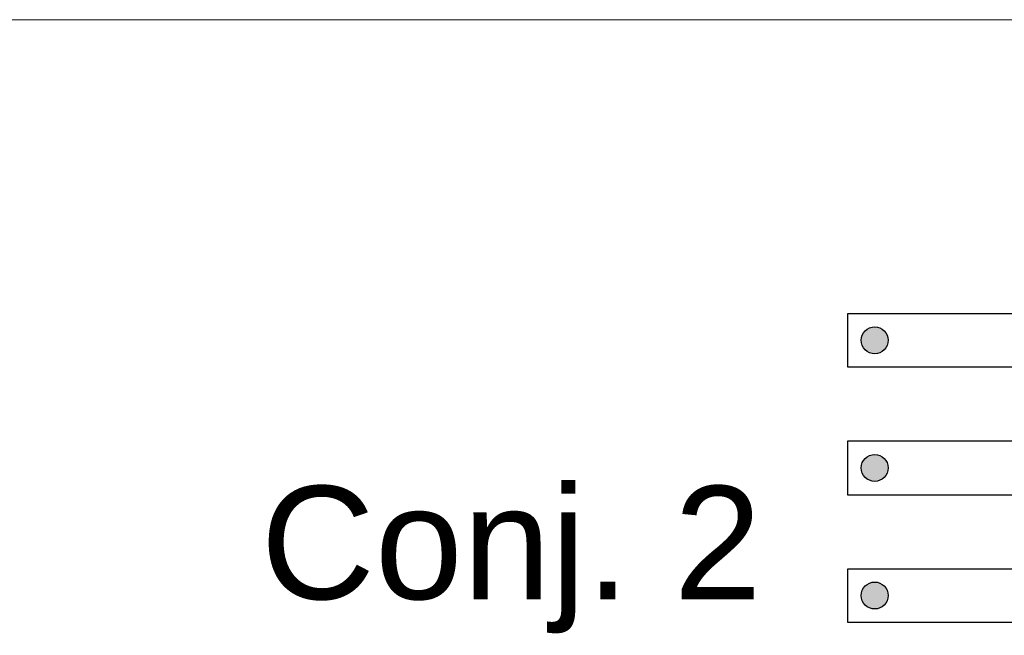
# Model space of a CAD drawing. Header units: millimetres. Extents: x 337 to 526, y -381 to -65.
# Tile 31 of 104: x 370.408 to 371.329, y -325.947 to -325.371. Entities that reach past the tile are written whole.
import ezdxf

# ---------------------------------------------------------------- set-up
doc = ezdxf.new("R2010")
doc.units = ezdxf.units.MM
doc.header["$MEASUREMENT"] = 0
for name, color, linetype, lineweight in [('DT-Armadura positiva', 7, 'Continuous', 30), ('DT-Textos', 7, 'Continuous', 5), ('FO-Vigas', 1, 'Continuous', 20)]:
    doc.layers.add(name, color=color, linetype=linetype, lineweight=lineweight)
doc.styles.add('Arial', font='arial.ttf')

msp = doc.modelspace()

# ---------------------------------------------------------------- hatches: boundary and pattern name
at = {"layer": 'DT-Armadura positiva', "linetype": 'Continuous', "ltscale": 0.2}
for points in [[(371.21993, -325.67104), (371.21988, -325.66994), (371.21974, -325.66885), (371.2195, -325.66778), (371.21917, -325.66673), (371.21875, -325.66571), (371.21824, -325.66474), (371.21765, -325.66381), (371.21698, -325.66294), (371.21624, -325.66213), (371.21543, -325.66139), (371.21456, -325.66072), (371.21363, -325.66013), (371.21266, -325.65962), (371.21164, -325.6592), (371.21059, -325.65887), (371.20952, -325.65863), (371.20843, -325.65849), (371.20733, -325.65844), (371.20623, -325.65849), (371.20514, -325.65863), (371.20407, -325.65887), (371.20302, -325.6592), (371.20201, -325.65962), (371.20103, -325.66013), (371.2001, -325.66072), (371.19923, -325.66139), (371.19842, -325.66213), (371.19768, -325.66294), (371.19701, -325.66381), (371.19642, -325.66474), (371.19591, -325.66571), (371.19549, -325.66673), (371.19516, -325.66778), (371.19492, -325.66885), (371.19478, -325.66994), (371.19473, -325.67104), (371.19478, -325.67214), (371.19492, -325.67323), (371.19516, -325.6743), (371.19549, -325.67535), (371.19591, -325.67636), (371.19642, -325.67734), (371.19701, -325.67826), (371.19768, -325.67914), (371.19842, -325.67995), (371.19923, -325.68069), (371.2001, -325.68136), (371.20103, -325.68195), (371.20201, -325.68246), (371.20302, -325.68288), (371.20407, -325.68321), (371.20514, -325.68345), (371.20623, -325.68359), (371.20733, -325.68364), (371.20843, -325.68359), (371.20952, -325.68345), (371.21059, -325.68321), (371.21164, -325.68288), (371.21266, -325.68246), (371.21363, -325.68195), (371.21456, -325.68136), (371.21543, -325.68069), (371.21624, -325.67995), (371.21698, -325.67914), (371.21765, -325.67826), (371.21824, -325.67734), (371.21875, -325.67636), (371.21917, -325.67535), (371.2195, -325.6743), (371.21974, -325.67323), (371.21988, -325.67214)], [(371.21993, -325.79045), (371.21988, -325.78935), (371.21974, -325.78827), (371.2195, -325.78719), (371.21917, -325.78614), (371.21875, -325.78513), (371.21824, -325.78415), (371.21765, -325.78323), (371.21698, -325.78235), (371.21624, -325.78154), (371.21543, -325.7808), (371.21456, -325.78013), (371.21363, -325.77954), (371.21266, -325.77903), (371.21164, -325.77861), (371.21059, -325.77828), (371.20952, -325.77804), (371.20843, -325.7779), (371.20733, -325.77785), (371.20623, -325.7779), (371.20514, -325.77804), (371.20407, -325.77828), (371.20302, -325.77861), (371.20201, -325.77903), (371.20103, -325.77954), (371.2001, -325.78013), (371.19923, -325.7808), (371.19842, -325.78154), (371.19768, -325.78235), (371.19701, -325.78323), (371.19642, -325.78415), (371.19591, -325.78513), (371.19549, -325.78614), (371.19516, -325.78719), (371.19492, -325.78827), (371.19478, -325.78935), (371.19473, -325.79045), (371.19478, -325.79155), (371.19492, -325.79264), (371.19516, -325.79371), (371.19549, -325.79476), (371.19591, -325.79578), (371.19642, -325.79675), (371.19701, -325.79768), (371.19768, -325.79855), (371.19842, -325.79936), (371.19923, -325.80011), (371.2001, -325.80077), (371.20103, -325.80137), (371.20201, -325.80187), (371.20302, -325.80229), (371.20407, -325.80262), (371.20514, -325.80286), (371.20623, -325.80301), (371.20733, -325.80305), (371.20843, -325.80301), (371.20952, -325.80286), (371.21059, -325.80262), (371.21164, -325.80229), (371.21266, -325.80187), (371.21363, -325.80137), (371.21456, -325.80077), (371.21543, -325.80011), (371.21624, -325.79936), (371.21698, -325.79855), (371.21765, -325.79768), (371.21824, -325.79675), (371.21875, -325.79578), (371.21917, -325.79476), (371.2195, -325.79371), (371.21974, -325.79264), (371.21988, -325.79155)], [(371.21993, -325.90987), (371.21988, -325.90877), (371.21974, -325.90768), (371.2195, -325.90661), (371.21917, -325.90556), (371.21875, -325.90454), (371.21824, -325.90357), (371.21765, -325.90264), (371.21698, -325.90177), (371.21624, -325.90096), (371.21543, -325.90022), (371.21456, -325.89955), (371.21363, -325.89896), (371.21266, -325.89845), (371.21164, -325.89803), (371.21059, -325.8977), (371.20952, -325.89746), (371.20843, -325.89732), (371.20733, -325.89727), (371.20623, -325.89732), (371.20514, -325.89746), (371.20407, -325.8977), (371.20302, -325.89803), (371.20201, -325.89845), (371.20103, -325.89896), (371.2001, -325.89955), (371.19923, -325.90022), (371.19842, -325.90096), (371.19768, -325.90177), (371.19701, -325.90264), (371.19642, -325.90357), (371.19591, -325.90454), (371.19549, -325.90556), (371.19516, -325.90661), (371.19492, -325.90768), (371.19478, -325.90877), (371.19473, -325.90987), (371.19478, -325.91097), (371.19492, -325.91206), (371.19516, -325.91313), (371.19549, -325.91418), (371.19591, -325.91519), (371.19642, -325.91617), (371.19701, -325.9171), (371.19768, -325.91797), (371.19842, -325.91878), (371.19923, -325.91952), (371.2001, -325.92019), (371.20103, -325.92078), (371.20201, -325.92129), (371.20302, -325.92171), (371.20407, -325.92204), (371.20514, -325.92228), (371.20623, -325.92242), (371.20733, -325.92247), (371.20843, -325.92242), (371.20952, -325.92228), (371.21059, -325.92204), (371.21164, -325.92171), (371.21266, -325.92129), (371.21363, -325.92078), (371.21456, -325.92019), (371.21543, -325.91952), (371.21624, -325.91878), (371.21698, -325.91797), (371.21765, -325.9171), (371.21824, -325.91617), (371.21875, -325.91519), (371.21917, -325.91418), (371.2195, -325.91313), (371.21974, -325.91206), (371.21988, -325.91097)]]:
    msp.add_hatch(color=256, dxfattribs=at).paths.add_polyline_path(points)

# ---------------------------------------------------------------- linework, layer by layer
at = {"layer": 'DT-Armadura positiva', "linetype": 'Continuous'}
for points in [[(372.35233, -325.64604), (372.35233, -325.69604), (371.18233, -325.69604), (371.18233, -325.64604), (372.35233, -325.64604)], [(372.35233, -325.76504), (372.35233, -325.81604), (371.18233, -325.81604), (371.18233, -325.76504), (372.35233, -325.76504)], [(372.35233, -325.88504), (372.35233, -325.93504), (371.18233, -325.93504), (371.18233, -325.88504), (372.35233, -325.88504)]]:
    msp.add_lwpolyline(points, close=True, dxfattribs=at)
for centre in [(371.20733, -325.67104), (371.20733, -325.79045), (371.20733, -325.90987)]:
    msp.add_circle(centre, 0.0126, dxfattribs=at)
at = {"layer": 'FO-Vigas'}
msp.add_line((367.18733, -325.37104), (372.42733, -325.37104), dxfattribs=at)

# ---------------------------------------------------------------- texts
at = {"layer": 'DT-Textos', "linetype": 'Continuous', "insert": (371.10165, -325.94524), "char_height": 0.1059, "width": 0.9300566, "attachment_point": 9, "line_spacing_factor": 0.798, "style": 'Arial'}
msp.add_mtext('Conj. 2', dxfattribs=at)

doc.saveas('drawing.dxf')
